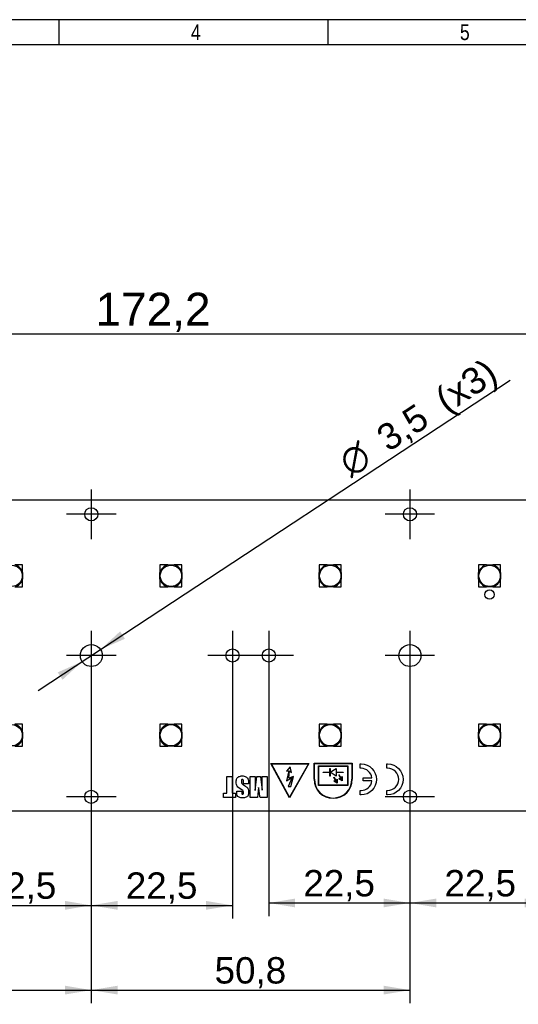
# Model space of a CAD drawing. Header units: millimetres. Extents: x 16 to 406, y 13 to 285.
# Tile 3 of 6: x 142 to 222, y 128 to 285. Entities that reach past the tile are written whole.
import ezdxf
from ezdxf.enums import TextEntityAlignment as Align
from ezdxf.lldxf.tags import DXFTag

# ---------------------------------------------------------------- set-up
doc = ezdxf.new("R2010")
doc.units = ezdxf.units.MM
for name, color, linetype in [('10', 7, 'Continuous'), ('Default', 7, 'Continuous'), ('LH351C', 7, 'Continuous'), ('PCB_RECLED_173X5', 7, 'Continuous')]:
    doc.layers.add(name, color=color, linetype=linetype)
doc.styles.add('SEACAD_Arial', font='arial.ttf')
doc.styles.add('SEACAD_Solid_Edge_ANSI1_Symbols', font='semeca1.ttf')
tags = doc.linetypes.add('CENTER2', pattern=[28.575, 19.05, -3.175, 3.175, -3.175]).pattern_tags.tags
tags[10:11] = [DXFTag(74, 4), DXFTag(75, 0), DXFTag(340, '0'), DXFTag(46, 0.0), DXFTag(50, 0.0), DXFTag(44, 0.0), DXFTag(45, 0.0)]
tags[8:9] = [DXFTag(74, 4), DXFTag(75, 0), DXFTag(340, '0'), DXFTag(46, 0.0), DXFTag(50, 0.0), DXFTag(44, 0.0), DXFTag(45, 0.0)]
tags[6:7] = [DXFTag(74, 4), DXFTag(75, 0), DXFTag(340, '0'), DXFTag(46, 0.0), DXFTag(50, 0.0), DXFTag(44, 0.0), DXFTag(45, 0.0)]
tags[4:5] = [DXFTag(74, 4), DXFTag(75, 0), DXFTag(340, '0'), DXFTag(46, 0.0), DXFTag(50, 0.0), DXFTag(44, 0.0), DXFTag(45, 0.0)]
doc.dimstyles.new('ISO', dxfattribs={"dimtxt": 4.2, "dimasz": 4.2, "dimexe": 2.1, "dimexo": 0, "dimgap": 1.05, "dimtad": 1, "dimtxsty": 'SEACAD_Arial', "dimblk1": '_SE_FILLED', "dimblk2": '_SE_FILLED', "dimsah": 1, "dimcen": 2.1, "dimadec": 0, "dimazin": 0, "dimtfac": 0.5, "dimtdec": 3, "dimtmove": 0, "dimatfit": 3, "dimfxl": 1, "dimarcsym": 0})

# ---------------------------------------------------------------- blocks, each defined once
blk = doc.blocks.new('SEANNOT_GROUP6')
at = {"layer": 'Default', "color": 7, "linetype": 'CENTER2'}
for p, q in [((153.45, 209.73), (153.45, 201.85)), ((157.39, 205.79), (149.51, 205.79))]:
    blk.add_line(p, q, dxfattribs=at)
blk = doc.blocks.new('SEANNOT_GROUP7')
at = {"layer": 'Default', "color": 7, "linetype": 'CENTER2'}
for p, q in [((153.45, 187.23), (153.45, 179.35)), ((157.39, 183.29), (149.51, 183.29))]:
    blk.add_line(p, q, dxfattribs=at)
blk = doc.blocks.new('SEANNOT_GROUP8')
at = {"layer": 'Default', "color": 7, "linetype": 'CENTER2'}
for p, q in [((153.45, 164.73), (153.45, 156.85)), ((157.39, 160.79), (149.51, 160.79))]:
    blk.add_line(p, q, dxfattribs=at)
blk = doc.blocks.new('SEANNOT_GROUP9')
at = {"layer": 'Default', "color": 7, "linetype": 'CENTER2'}
for p, q in [((175.95, 187.23), (175.95, 179.35)), ((179.89, 183.29), (172.01, 183.29))]:
    blk.add_line(p, q, dxfattribs=at)
blk = doc.blocks.new('SEANNOT_GROUP10')
at = {"layer": 'Default', "color": 7, "linetype": 'CENTER2'}
for p, q in [((181.75, 187.23), (181.75, 179.35)), ((185.69, 183.29), (177.81, 183.29))]:
    blk.add_line(p, q, dxfattribs=at)
blk = doc.blocks.new('SEANNOT_GROUP11')
at = {"layer": 'Default', "color": 7, "linetype": 'CENTER2'}
for p, q in [((204.25, 187.23), (204.25, 179.35)), ((208.19, 183.29), (200.31, 183.29))]:
    blk.add_line(p, q, dxfattribs=at)
blk = doc.blocks.new('SEANNOT_GROUP13')
at = {"layer": 'Default', "color": 7, "linetype": 'CENTER2'}
for p, q in [((204.25, 209.73), (204.25, 201.85)), ((208.19, 205.79), (200.31, 205.79))]:
    blk.add_line(p, q, dxfattribs=at)
blk = doc.blocks.new('SEANNOT_GROUP14')
at = {"layer": 'Default', "color": 7, "linetype": 'CENTER2'}
for p, q in [((204.25, 164.73), (204.25, 156.85)), ((208.19, 160.79), (200.31, 160.79))]:
    blk.add_line(p, q, dxfattribs=at)
blk = doc.blocks.new('SE1')
at = {"layer": 'LH351C', "color": 7, "linetype": 'Continuous'}
for p, q in [((142.5, 197.74), (141.27, 197.74)), ((142.5, 196.51), (142.5, 197.74)), ((164.4, 197.74), (164.4, 196.51)), ((165.63, 197.74), (164.4, 197.74)), ((165.63, 197.74), (166.67, 197.74)), ((167.9, 197.74), (166.67, 197.74)), ((167.9, 196.51), (167.9, 197.74)), ((189.8, 197.74), (189.8, 196.51)), ((191.03, 197.74), (189.8, 197.74)), ((191.03, 197.74), (192.07, 197.74)), ((193.3, 197.74), (192.07, 197.74)), ((193.3, 196.51), (193.3, 197.74)), ((215.2, 197.74), (215.2, 196.51)), ((216.43, 197.74), (215.2, 197.74)), ((216.43, 197.74), (217.47, 197.74)), ((218.7, 197.74), (217.47, 197.74)), ((218.7, 196.51), (218.7, 197.74)), ((142.5, 196.51), (142.5, 195.47)), ((164.4, 195.47), (164.4, 196.51)), ((167.9, 196.51), (167.9, 195.47)), ((189.8, 195.47), (189.8, 196.51)), ((193.3, 196.51), (193.3, 195.47)), ((215.2, 195.47), (215.2, 196.51)), ((218.7, 196.51), (218.7, 195.47)), ((142.5, 194.24), (142.5, 195.47)), ((164.4, 195.47), (164.4, 194.24)), ((167.9, 194.24), (167.9, 195.47)), ((189.8, 195.47), (189.8, 194.24)), ((193.3, 194.24), (193.3, 195.47)), ((215.2, 195.47), (215.2, 194.24)), ((218.7, 194.24), (218.7, 195.47)), ((141.27, 194.24), (142.5, 194.24)), ((164.4, 194.24), (165.63, 194.24)), ((166.67, 194.24), (165.63, 194.24)), ((166.67, 194.24), (167.9, 194.24)), ((189.8, 194.24), (191.03, 194.24)), ((192.07, 194.24), (191.03, 194.24)), ((192.07, 194.24), (193.3, 194.24)), ((215.2, 194.24), (216.43, 194.24)), ((217.47, 194.24), (216.43, 194.24)), ((217.47, 194.24), (218.7, 194.24)), ((142.5, 172.34), (141.27, 172.34)), ((142.5, 171.11), (142.5, 172.34)), ((142.5, 171.11), (142.5, 170.07)), ((164.4, 172.34), (164.4, 171.11)), ((165.63, 172.34), (164.4, 172.34)), ((164.4, 170.07), (164.4, 171.11)), ((165.63, 172.34), (166.67, 172.34)), ((167.9, 172.34), (166.67, 172.34)), ((167.9, 171.11), (167.9, 172.34)), ((167.9, 171.11), (167.9, 170.07)), ((189.8, 172.34), (189.8, 171.11)), ((191.03, 172.34), (189.8, 172.34)), ((189.8, 170.07), (189.8, 171.11)), ((191.03, 172.34), (192.07, 172.34)), ((193.3, 172.34), (192.07, 172.34)), ((193.3, 171.11), (193.3, 172.34)), ((193.3, 171.11), (193.3, 170.07)), ((215.2, 172.34), (215.2, 171.11)), ((216.43, 172.34), (215.2, 172.34)), ((215.2, 170.07), (215.2, 171.11)), ((216.43, 172.34), (217.47, 172.34)), ((218.7, 172.34), (217.47, 172.34)), ((218.7, 171.11), (218.7, 172.34)), ((218.7, 171.11), (218.7, 170.07)), ((142.5, 168.84), (142.5, 170.07)), ((164.4, 170.07), (164.4, 168.84)), ((167.9, 168.84), (167.9, 170.07)), ((189.8, 170.07), (189.8, 168.84)), ((193.3, 168.84), (193.3, 170.07)), ((215.2, 170.07), (215.2, 168.84)), ((218.7, 168.84), (218.7, 170.07)), ((141.27, 168.84), (142.5, 168.84)), ((164.4, 168.84), (165.63, 168.84)), ((166.67, 168.84), (165.63, 168.84)), ((166.67, 168.84), (167.9, 168.84)), ((189.8, 168.84), (191.03, 168.84)), ((192.07, 168.84), (191.03, 168.84)), ((192.07, 168.84), (193.3, 168.84)), ((215.2, 168.84), (216.43, 168.84)), ((217.47, 168.84), (216.43, 168.84)), ((217.47, 168.84), (218.7, 168.84))]:
    blk.add_line(p, q, dxfattribs=at)
for centre in [(140.75, 195.99), (166.15, 195.99), (191.55, 195.99), (216.95, 195.99), (140.75, 170.59), (166.15, 170.59), (191.55, 170.59), (216.95, 170.59)]:
    blk.add_circle(centre, 1.7, dxfattribs=at)
for centre, start, end in [((140.75, 195.99), 16.5229, 73.4771), ((166.15, 195.99), 106.5229, 163.4771), ((166.15, 195.99), 16.5229, 73.4771), ((191.55, 195.99), 106.5229, 163.4771), ((191.55, 195.99), 16.5229, 73.4771), ((216.95, 195.99), 106.5229, 163.4771), ((216.95, 195.99), 16.5229, 73.4771), ((140.75, 195.99), 286.5229, 343.4771), ((166.15, 195.99), 196.5229, 253.4771), ((166.15, 195.99), 286.5229, 343.4771), ((191.55, 195.99), 196.5229, 253.4771), ((191.55, 195.99), 286.5229, 343.4771), ((216.95, 195.99), 196.5229, 253.4771), ((216.95, 195.99), 286.5229, 343.4771), ((140.75, 170.59), 16.5229, 73.4771), ((166.15, 170.59), 106.5229, 163.4771), ((166.15, 170.59), 16.5229, 73.4771), ((191.55, 170.59), 106.5229, 163.4771), ((191.55, 170.59), 16.5229, 73.4771), ((216.95, 170.59), 106.5229, 163.4771), ((216.95, 170.59), 16.5229, 73.4771), ((140.75, 170.59), 286.5229, 343.4771), ((166.15, 170.59), 196.5229, 253.4771), ((166.15, 170.59), 286.5229, 343.4771), ((191.55, 170.59), 196.5229, 253.4771), ((191.55, 170.59), 286.5229, 343.4771), ((216.95, 170.59), 196.5229, 253.4771), ((216.95, 170.59), 286.5229, 343.4771)]:
    blk.add_arc(centre, 1.83, start, end, dxfattribs=at)
at = {"layer": 'PCB_RECLED_173X5', "color": 7, "linetype": 'Continuous'}
for p, q in [((249.45, 208.04), (77.25, 208.04)), ((182.07, 166.1), (188.14, 166.1)), ((185.06, 160.65), (182.07, 166.1)), ((185.06, 160.75), (182.16, 166.05)), ((182.16, 166.05), (188.06, 166.05)), ((185.16, 165.55), (184.56, 164.85)), ((184.56, 164.85), (184.96, 164.95)), ((184.96, 164.95), (184.56, 163.35)), ((184.96, 163.75), (185.06, 164.95)), ((188.14, 166.1), (185.06, 160.65)), ((188.06, 166.05), (185.06, 160.75)), ((185.06, 164.95), (185.36, 164.65)), ((185.36, 164.65), (185.16, 165.55)), ((188.96, 163.6), (188.96, 166.15)), ((188.96, 166.15), (195.06, 166.15)), ((189.01, 163.6), (189.01, 166.1)), ((189.01, 166.1), (195.01, 166.1)), ((189.68, 165.73), (194.33, 165.73)), ((189.68, 162.58), (189.68, 165.73)), ((189.73, 165.68), (194.28, 165.68)), ((189.73, 162.63), (189.73, 165.68)), ((190.41, 164.68), (190.41, 164.73)), ((190.41, 164.73), (191.48, 164.73)), ((191.48, 164.73), (191.48, 165.3)), ((191.48, 165.3), (191.53, 165.3)), ((191.53, 165.3), (191.53, 164.72)), ((191.53, 164.72), (192.51, 165.3)), ((192.51, 164.1), (191.53, 164.69)), ((191.53, 164.69), (191.53, 164.1)), ((192.51, 165.3), (192.51, 164.73)), ((192.51, 164.73), (193.61, 164.73)), ((193.61, 164.73), (193.61, 164.68)), ((194.28, 165.68), (194.28, 162.63)), ((194.33, 165.73), (194.33, 162.58)), ((195.01, 166.1), (195.01, 163.6)), ((195.06, 166.15), (195.06, 163.6)), ((196.33, 165.33), (196.33, 166.04)), ((200.57, 165.33), (200.57, 166.04)), ((175.06, 161.36), (175.06, 164.05)), ((175.06, 164.05), (175.92, 164.05)), ((175.92, 164.05), (175.92, 161.36)), ((178.8, 160.69), (178.8, 164.05)), ((178.8, 164.05), (179.56, 164.05)), ((179.56, 164.05), (179.56, 161.78)), ((179.56, 161.78), (179.86, 164.05)), ((179.86, 164.05), (180.4, 164.05)), ((180.4, 164.05), (180.71, 161.83)), ((180.71, 161.83), (180.71, 164.05)), ((180.71, 164.05), (181.47, 164.05)), ((181.47, 164.05), (181.47, 160.69)), ((184.56, 163.35), (185.46, 163.85)), ((185.46, 163.85), (184.86, 162.45)), ((185.66, 164.05), (184.96, 163.75)), ((185.26, 162.45), (185.66, 164.05)), ((191.48, 164.68), (190.41, 164.68)), ((191.48, 164.1), (191.48, 164.68)), ((191.53, 164.1), (191.48, 164.1)), ((192.09, 163.89), (192.13, 163.91)), ((192.54, 163.07), (192.09, 163.89)), ((192.09, 163.28), (192.15, 163.31)), ((192.63, 162.96), (192.09, 163.28)), ((192.13, 163.91), (192.58, 163.1)), ((192.15, 163.31), (192.54, 163.07)), ((193.61, 164.68), (192.51, 164.68)), ((192.51, 164.68), (192.51, 164.1)), ((192.58, 163.57), (192.63, 163.6)), ((192.58, 163.1), (192.58, 163.57)), ((192.63, 163.6), (192.63, 162.96)), ((192.89, 164.29), (192.93, 164.31)), ((193.34, 163.47), (192.89, 164.29)), ((192.89, 163.68), (192.95, 163.71)), ((193.43, 163.36), (192.89, 163.68)), ((192.93, 164.31), (193.38, 163.5)), ((192.95, 163.71), (193.34, 163.47)), ((193.38, 163.97), (193.43, 164)), ((193.38, 163.5), (193.38, 163.97)), ((193.43, 164), (193.43, 163.36)), ((196.79, 163.31), (196.8, 163.82)), ((198.2, 163.31), (196.79, 163.31)), ((196.8, 163.82), (198.2, 163.82)), ((176.63, 161.7), (177.43, 161.7)), ((178.5, 162.84), (177.7, 162.84)), ((180.13, 162.26), (179.93, 160.69)), ((184.86, 162.45), (185.26, 162.45)), ((194.33, 162.58), (189.68, 162.58)), ((194.28, 162.63), (189.73, 162.63)), ((196.33, 161.09), (196.33, 161.8)), ((200.57, 161.09), (200.57, 161.8)), ((174.55, 160.69), (174.55, 161.36)), ((174.55, 161.36), (175.06, 161.36)), ((176.43, 160.69), (174.55, 160.69)), ((175.92, 161.36), (176.43, 161.36)), ((176.43, 161.36), (176.43, 160.69)), ((179.93, 160.69), (178.8, 160.69)), ((181.47, 160.69), (180.35, 160.69)), ((77.25, 158.54), (249.45, 158.54))]:
    blk.add_line(p, q, dxfattribs=at)
for centre, radius in [((153.45, 205.79), 1.05), ((204.25, 205.79), 1.05), ((216.95, 193), 0.75), ((153.45, 183.29), 1.75), ((175.95, 183.29), 1.05), ((181.75, 183.29), 1.05), ((204.25, 183.29), 1.75), ((153.45, 160.79), 1.05), ((204.25, 160.79), 1.05)]:
    blk.add_circle(centre, radius, dxfattribs=at)
for radius in [3.05, 3]:
    blk.add_arc((192.01, 163.6), radius, 180, 0, dxfattribs=at)
for points, knots in [([(196.33, 166.04), (196.37, 166.04), (196.41, 166.04), (196.45, 166.04), (197.81, 166.04), (198.92, 164.93), (198.92, 162.2), (197.81, 161.09), (196.45, 161.09), (196.41, 161.09), (196.37, 161.09), (196.33, 161.09)], [0, 0, 0, 0, 0.4, 0.4, 0.4, 0.6, 0.6, 0.8, 0.8, 0.8, 1, 1, 1, 1]), ([(196.33, 166.04), (196.37, 166.04), (196.41, 166.04), (196.45, 166.04), (197.81, 166.04), (198.92, 164.93), (198.92, 162.2), (197.81, 161.09), (196.45, 161.09), (196.41, 161.09), (196.37, 161.09), (196.33, 161.09)], [0, 0, 0, 0, 0.4, 0.4, 0.4, 0.6, 0.6, 0.8, 0.8, 0.8, 1, 1, 1, 1]), ([(198.2, 163.82), (198.07, 164.67), (197.34, 165.33), (196.45, 165.33), (196.41, 165.33), (196.37, 165.33), (196.33, 165.33)], [0, 0, 0, 0, 0.333333, 0.333333, 0.333333, 1, 1, 1, 1]), ([(200.57, 166.04), (200.61, 166.04), (200.65, 166.04), (200.69, 166.04), (202.06, 166.04), (203.17, 164.93), (203.17, 162.2), (202.06, 161.09), (200.69, 161.09), (200.65, 161.09), (200.61, 161.09), (200.57, 161.09)], [0, 0, 0, 0, 0.4, 0.4, 0.4, 0.6, 0.6, 0.8, 0.8, 0.8, 1, 1, 1, 1]), ([(200.57, 166.04), (200.61, 166.04), (200.65, 166.04), (200.69, 166.04), (202.06, 166.04), (203.17, 164.93), (203.17, 162.2), (202.06, 161.09), (200.69, 161.09), (200.65, 161.09), (200.61, 161.09), (200.57, 161.09)], [0, 0, 0, 0, 0.4, 0.4, 0.4, 0.6, 0.6, 0.8, 0.8, 0.8, 1, 1, 1, 1]), ([(200.57, 161.8), (200.61, 161.8), (200.65, 161.8), (200.69, 161.8), (201.67, 161.8), (202.46, 162.59), (202.46, 163.56), (202.46, 164.54), (201.67, 165.33), (200.69, 165.33), (200.65, 165.33), (200.61, 165.33), (200.57, 165.33)], [0, 0, 0, 0, 0.2, 0.2, 0.2, 0.4, 0.4, 0.4, 0.6, 0.6, 0.6, 1, 1, 1, 1]), ([(200.57, 161.8), (200.61, 161.8), (200.65, 161.8), (200.69, 161.8), (201.67, 161.8), (202.46, 162.59), (202.46, 163.56), (202.46, 164.54), (201.67, 165.33), (200.69, 165.33), (200.65, 165.33), (200.61, 165.33), (200.57, 165.33)], [0, 0, 0, 0, 0.2, 0.2, 0.2, 0.4, 0.4, 0.4, 0.6, 0.6, 0.6, 1, 1, 1, 1]), ([(177.43, 161.7), (177.43, 161.62), (177.43, 161.54), (177.43, 161.46), (177.43, 161.34), (177.44, 161.27), (177.46, 161.24), (177.48, 161.2), (177.52, 161.19), (177.62, 161.19), (177.66, 161.21), (177.71, 161.29), (177.72, 161.36), (177.72, 161.56), (177.71, 161.64), (177.68, 161.7), (177.65, 161.75), (177.56, 161.82), (177.43, 161.9), (177.05, 162.13), (176.81, 162.32), (176.71, 162.47), (176.61, 162.62), (176.56, 162.86), (176.56, 163.43), (176.58, 163.6), (176.64, 163.72), (176.7, 163.83), (176.8, 163.92), (176.96, 164), (177.12, 164.08), (177.3, 164.12), (177.74, 164.12), (177.94, 164.07), (178.1, 163.98), (178.27, 163.9), (178.38, 163.78), (178.43, 163.65), (178.48, 163.51), (178.5, 163.32), (178.5, 163.07), (178.5, 162.99), (178.5, 162.92), (178.5, 162.84)], [0, 0, 0, 0, 0.037265, 0.037265, 0.037265, 0.071268, 0.071268, 0.071268, 0.09424, 0.09424, 0.120208, 0.120208, 0.146177, 0.146177, 0.179392, 0.179392, 0.179392, 0.228004, 0.228004, 0.228004, 0.368099, 0.368099, 0.368099, 0.480216, 0.480216, 0.56138, 0.56138, 0.56138, 0.627238, 0.627238, 0.627238, 0.712457, 0.712457, 0.805871, 0.805871, 0.805871, 0.877901, 0.877901, 0.877901, 0.966701, 0.966701, 0.966701, 1, 1, 1, 1]), ([(177.7, 162.84), (177.7, 162.98), (177.7, 163.12), (177.7, 163.25), (177.7, 163.38), (177.69, 163.46), (177.67, 163.49), (177.64, 163.53), (177.6, 163.55), (177.49, 163.55), (177.45, 163.52), (177.42, 163.48), (177.39, 163.43), (177.38, 163.36), (177.38, 163.08), (177.4, 162.95), (177.51, 162.83), (177.65, 162.73), (178.08, 162.44), (178.22, 162.33), (178.36, 162.21), (178.41, 162.11), (178.46, 162), (178.51, 161.89), (178.53, 161.74), (178.53, 161.3), (178.5, 161.12), (178.37, 160.88), (178.26, 160.79), (178.12, 160.72), (177.97, 160.65), (177.8, 160.62), (177.37, 160.62), (177.18, 160.66), (176.86, 160.8), (176.76, 160.89), (176.71, 161.01), (176.66, 161.12), (176.63, 161.31), (176.63, 161.57), (176.63, 161.62), (176.63, 161.66), (176.63, 161.7)], [0, 0, 0, 0, 0.061424, 0.061424, 0.061424, 0.098448, 0.098448, 0.098448, 0.11993, 0.11993, 0.14218, 0.14218, 0.14218, 0.172464, 0.172464, 0.239224, 0.239224, 0.305985, 0.305985, 0.372746, 0.372746, 0.439507, 0.439507, 0.439507, 0.496428, 0.496428, 0.577653, 0.577653, 0.658878, 0.658878, 0.658878, 0.732618, 0.732618, 0.812929, 0.812929, 0.893239, 0.893239, 0.893239, 0.980143, 0.980143, 0.980143, 1, 1, 1, 1]), ([(196.33, 161.8), (196.37, 161.8), (196.41, 161.8), (196.45, 161.8), (197.34, 161.8), (198.07, 162.45), (198.2, 163.31)], [0, 0, 0, 0, 0.333333, 0.333333, 0.333333, 1, 1, 1, 1]), ([(180.35, 160.69), (180.32, 160.89), (180.29, 161.13), (180.25, 161.4), (180.21, 161.69), (180.17, 161.97), (180.13, 162.26)], [0, 0, 0, 0, 0.454311, 0.454311, 0.454311, 1, 1, 1, 1])]:
    blk.add_open_spline(points, degree=3, knots=knots, dxfattribs=at)
blk = doc.blocks.new('GDimGGroup')
at = {"layer": 'Default', "color": 7, "linetype": 'Continuous'}
blk.add_line((249.45, 234.51), (77.25, 234.51), dxfattribs=at)
at = {"layer": 'Default', "color": 7, "linetype": 'Continuous', "style": 'SEACAD_Arial'}
blk.add_text('172,2', height=5.25, dxfattribs=at).set_placement((154.11, 241.08), align=Align.TOP_LEFT)
blk = doc.blocks.new('DMBLK30')
at = {"layer": 'Default', "linetype": 'Continuous'}
for points in [[(158.04, 187.14), (154.91, 184.25), (158.81, 185.97)], [(148.09, 180.61), (148.86, 179.44), (151.99, 182.33)]]:
    blk.add_hatch(color=7, dxfattribs=at).paths.add_polyline_path(points)
at = {"layer": 'Default', "color": 7, "linetype": 'Continuous'}
for p, q in [((154.91, 184.25), (220.25, 227.15)), ((144.97, 177.72), (154.91, 184.25))]:
    blk.add_line(p, q, dxfattribs=at)
for s, style, p in [('(x3)', 'SEACAD_Arial', (207.82, 225.27)), ('3,5', 'SEACAD_Arial', (198.49, 219.15)), ('O', 'SEACAD_Solid_Edge_ANSI1_Symbols', (192.47, 215.2))]:
    blk.add_text(s, height=4.2, rotation=33.2891, dxfattribs=dict(at, style=style)).set_placement(p, align=Align.TOP_LEFT)
blk = doc.blocks.new('_SE_FILLED')
at = {"color": 0}
blk.add_line((0, 0), (-1, 0), dxfattribs=at)
blk.add_solid([(0, 0), (-1, -0.1665), (-1, 0.1665), (0, 0)], dxfattribs=at)
blk = doc.blocks.new('GDimGGroup3')
at = {"layer": 'Default', "linetype": 'Continuous'}
for points in [[(106.85, 129.3), (106.85, 130.7), (102.65, 130)], [(149.25, 129.3), (153.45, 130), (149.25, 130.7)]]:
    blk.add_hatch(color=7, dxfattribs=at).paths.add_polyline_path(points)
at = {"layer": 'Default', "color": 7, "linetype": 'Continuous'}
for p, q in [((102.65, 183.29), (102.65, 127.9)), ((153.45, 183.29), (153.45, 127.9)), ((102.65, 130), (153.45, 130))]:
    blk.add_line(p, q, dxfattribs=at)
at = {"layer": 'Default', "color": 7, "linetype": 'Continuous', "style": 'SEACAD_Arial'}
blk.add_text('50,8', height=4.2, dxfattribs=at).set_placement((122.3, 135.25), align=Align.TOP_LEFT)
blk = doc.blocks.new('GDimGGroup4')
at = {"layer": 'Default', "linetype": 'Continuous'}
for points in [[(157.65, 129.3), (157.65, 130.7), (153.45, 130)], [(200.05, 129.3), (204.25, 130), (200.05, 130.7)]]:
    blk.add_hatch(color=7, dxfattribs=at).paths.add_polyline_path(points)
at = {"layer": 'Default', "color": 7, "linetype": 'Continuous'}
for p, q in [((153.45, 183.29), (153.45, 127.9)), ((204.25, 183.29), (204.25, 127.9)), ((153.45, 130), (204.25, 130))]:
    blk.add_line(p, q, dxfattribs=at)
at = {"layer": 'Default', "color": 7, "linetype": 'Continuous', "style": 'SEACAD_Arial'}
blk.add_text('50,8', height=4.2, dxfattribs=at).set_placement((173.1, 135.25), align=Align.TOP_LEFT)
blk = doc.blocks.new('GDimGGroup5')
at = {"layer": 'Default', "linetype": 'Continuous'}
for points in [[(135.15, 142.8), (135.15, 144.2), (130.95, 143.5)], [(149.25, 142.8), (153.45, 143.5), (149.25, 144.2)]]:
    blk.add_hatch(color=7, dxfattribs=at).paths.add_polyline_path(points)
at = {"layer": 'Default', "color": 7, "linetype": 'Continuous'}
for p, q in [((130.95, 183.29), (130.95, 141.4)), ((153.45, 183.29), (153.45, 141.4)), ((130.95, 143.5), (153.45, 143.5))]:
    blk.add_line(p, q, dxfattribs=at)
at = {"layer": 'Default', "color": 7, "linetype": 'Continuous', "style": 'SEACAD_Arial'}
blk.add_text('22,5', height=4.2, dxfattribs=at).set_placement((136.45, 148.75), align=Align.TOP_LEFT)
blk = doc.blocks.new('GDimGGroup6')
at = {"layer": 'Default', "linetype": 'Continuous'}
for points in [[(157.65, 142.8), (157.65, 144.2), (153.45, 143.5)], [(171.75, 142.8), (175.95, 143.5), (171.75, 144.2)]]:
    blk.add_hatch(color=7, dxfattribs=at).paths.add_polyline_path(points)
at = {"layer": 'Default', "color": 7, "linetype": 'Continuous'}
for p, q in [((153.45, 183.29), (153.45, 141.4)), ((175.95, 183.29), (175.95, 141.4)), ((153.45, 143.5), (175.95, 143.5))]:
    blk.add_line(p, q, dxfattribs=at)
at = {"layer": 'Default', "color": 7, "linetype": 'Continuous', "style": 'SEACAD_Arial'}
blk.add_text('22,5', height=4.2, dxfattribs=at).set_placement((158.95, 148.75), align=Align.TOP_LEFT)
blk = doc.blocks.new('GDimGGroup7')
at = {"layer": 'Default', "linetype": 'Continuous'}
for points in [[(185.95, 143.18), (185.95, 144.58), (181.75, 143.88)], [(200.05, 143.18), (204.25, 143.88), (200.05, 144.58)]]:
    blk.add_hatch(color=7, dxfattribs=at).paths.add_polyline_path(points)
at = {"layer": 'Default', "color": 7, "linetype": 'Continuous'}
for p, q in [((181.75, 183.29), (181.75, 141.78)), ((204.25, 183.29), (204.25, 141.78)), ((181.75, 143.88), (204.25, 143.88))]:
    blk.add_line(p, q, dxfattribs=at)
at = {"layer": 'Default', "color": 7, "linetype": 'Continuous', "style": 'SEACAD_Arial'}
blk.add_text('22,5', height=4.2, dxfattribs=at).set_placement((187.25, 149.13), align=Align.TOP_LEFT)
blk = doc.blocks.new('GDimGGroup8')
at = {"layer": 'Default', "linetype": 'Continuous'}
for points in [[(208.45, 143.18), (208.45, 144.58), (204.25, 143.88)], [(222.55, 143.18), (226.75, 143.88), (222.55, 144.58)]]:
    blk.add_hatch(color=7, dxfattribs=at).paths.add_polyline_path(points)
at = {"layer": 'Default', "color": 7, "linetype": 'Continuous'}
for p, q in [((204.25, 183.29), (204.25, 141.78)), ((226.75, 183.29), (226.75, 141.78)), ((204.25, 143.88), (226.75, 143.88))]:
    blk.add_line(p, q, dxfattribs=at)
at = {"layer": 'Default', "color": 7, "linetype": 'Continuous', "style": 'SEACAD_Arial'}
blk.add_text('22,5', height=4.2, dxfattribs=at).set_placement((209.75, 149.13), align=Align.TOP_LEFT)

msp = doc.modelspace()

# ---------------------------------------------------------------- linework, layer by layer
at = {"layer": '10', "color": 7, "linetype": 'Continuous'}
for p, q in [((148.333, 280.578), (148.333, 284.578)), ((191.222, 280.578), (191.222, 284.578)), ((405.666, 280.578), (19.666, 280.578))]:
    msp.add_line(p, q, dxfattribs=at)
msp.add_lwpolyline([(405.666, 13.577), (405.666, 284.577), (15.666, 284.577), (15.666, 13.577), (405.666, 13.577)], dxfattribs=at)

# ---------------------------------------------------------------- block references
at = {"layer": 'Default'}
for name in ['GDimGGroup', 'SEANNOT_GROUP6', 'SEANNOT_GROUP13', 'SE1', 'SEANNOT_GROUP7', 'SEANNOT_GROUP9', 'SEANNOT_GROUP10', 'SEANNOT_GROUP11', 'GDimGGroup3', 'GDimGGroup5', 'GDimGGroup4', 'GDimGGroup6', 'GDimGGroup7', 'GDimGGroup8', 'SEANNOT_GROUP8', 'SEANNOT_GROUP14']:
    msp.add_blockref(name, (0, 0), dxfattribs=at)

# ---------------------------------------------------------------- texts
at = {"layer": '10', "char_height": 2.5, "width": 1.52175, "attachment_point": 1, "style": 'SEACAD_Arial'}
for s, insert in [('{\\farial rounded mt|b0||i0||c0|p34;\\C7;\\H2.50000002;\\W0.8;4}', (169.333, 283.828)), ('{\\farial rounded mt|b0||i0||c0|p34;\\C7;\\H2.50000002;\\W0.8;5}', (212.222, 283.828))]:
    msp.add_mtext(s, dxfattribs=dict(at, insert=insert))

# ---------------------------------------------------------------- dimensions: what is measured, and where the dimension line sits
at = {"layer": 'Default', "color": 7, "linetype": 'Continuous'}
dim = msp.add_diameter_dim_2p(p1=(151.988, 182.331), p2=(154.913, 184.252), text='\\A1;<> (x3)', dimstyle='ISO', override={"dimtmove": 1, "dimtolj": 1}, dxfattribs=at)
dim.commit()
dim.dimension.update_dxf_attribs({"geometry": 'DMBLK30', "text_midpoint": (194.126, 210), "dimtype": 163})

doc.saveas('drawing.dxf')
